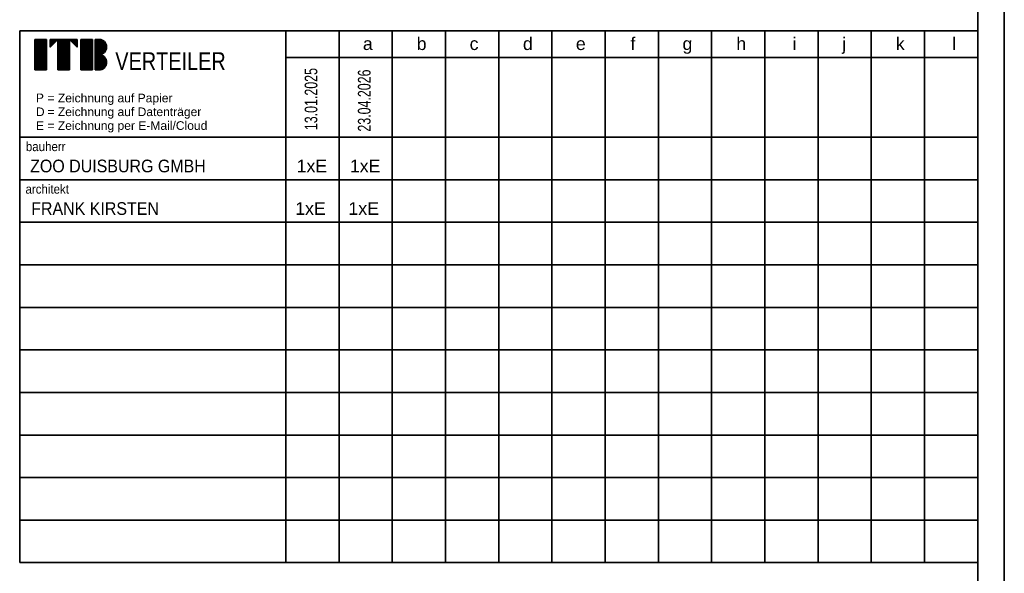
# Model space of a CAD drawing. Extents: x -94 to 1256, y 388 to 888.
# Tile 49 of 51: x 1071 to 1256, y 578 to 682. Entities that reach past the tile are written whole.
import ezdxf

# ---------------------------------------------------------------- set-up
doc = ezdxf.new("R2010")
doc.units = 0
doc.layers.get('0').update_dxf_attribs({"lineweight": 25})
for name, color, linetype, lineweight in [('Rahmen', 7, 'Continuous', 35), ('X_Geometrie', 7, 'Continuous', 25), ('X_Verteiler', 7, 'Continuous', 35)]:
    doc.layers.add(name, color=color, linetype=linetype, lineweight=lineweight)
doc.styles.get("Standard").update_dxf_attribs({"font": 'arial.ttf'})

# ---------------------------------------------------------------- blocks, each defined once
blk = doc.blocks.new('Blockreferenz-A07F5X25WF', base_point=(-94.13, 387.79))
at = {"layer": 'Rahmen', "color": 0, "linetype": 'ByBlock', "ltscale": 0.35}
for p, q in [((1255.87, 387.79), (1255.87, 887.79)), ((1250.87, 392.79), (1250.87, 882.79))]:
    blk.add_line(p, q, dxfattribs=at)
blk = doc.blocks.new('Blockreferenz-A07F5X29WF', base_point=(1070.87, 579.79))
at = {"color": 0, "linetype": 'ByBlock', "ltscale": 0.35}
for p, q in [((1250.87, 679.79), (1070.87, 679.79)), ((1070.87, 579.79), (1070.87, 679.79)), ((1120.87, 579.79), (1120.87, 679.79)), ((1130.87, 579.79), (1130.87, 679.79)), ((1140.87, 579.79), (1140.87, 679.79)), ((1150.87, 579.79), (1150.87, 679.79)), ((1160.87, 579.79), (1160.87, 679.79)), ((1170.87, 579.79), (1170.87, 679.79)), ((1180.87, 579.79), (1180.87, 679.79)), ((1190.87, 579.79), (1190.87, 679.79)), ((1200.87, 579.79), (1200.87, 679.79)), ((1210.87, 579.79), (1210.87, 679.79)), ((1220.87, 579.79), (1220.87, 679.79)), ((1230.87, 579.79), (1230.87, 679.79)), ((1240.87, 579.79), (1240.87, 679.79)), ((1250.87, 579.79), (1250.87, 679.79)), ((1073.73, 672.44), (1073.73, 678.2)), ((1073.73, 678.2), (1075.89, 678.2)), ((1075.89, 678.2), (1075.89, 672.44)), ((1076.61, 678.2), (1081.65, 678.2)), ((1078.05, 678.2), (1076.61, 676.76)), ((1076.61, 676.76), (1076.61, 678.2)), ((1078.05, 672.44), (1078.05, 678.2)), ((1078.05, 672.44), (1078.05, 678.2)), ((1080.21, 678.2), (1080.21, 672.44)), ((1081.65, 676.76), (1080.21, 678.2)), ((1081.65, 676.76), (1080.21, 678.2)), ((1081.65, 678.2), (1081.65, 676.76)), ((1082.37, 672.44), (1082.37, 678.2)), ((1082.37, 678.2), (1084.53, 678.2)), ((1084.53, 678.2), (1084.53, 672.44)), ((1085.04, 672.44), (1085.04, 678.2)), ((1085.04, 678.2), (1085.76, 678.2)), ((1250.87, 674.79), (1120.87, 674.79)), ((1075.89, 672.44), (1073.73, 672.44)), ((1080.21, 672.44), (1078.05, 672.44)), ((1080.21, 672.44), (1078.05, 672.44)), ((1084.53, 672.44), (1082.37, 672.44)), ((1085.76, 672.44), (1085.04, 672.44)), ((1250.87, 659.79), (1070.87, 659.79)), ((1250.87, 651.79), (1070.87, 651.79)), ((1250.87, 643.79), (1070.87, 643.79)), ((1250.87, 635.79), (1070.87, 635.79)), ((1250.87, 627.79), (1070.87, 627.79)), ((1250.87, 619.79), (1070.87, 619.79)), ((1250.87, 611.79), (1070.87, 611.79)), ((1250.87, 603.79), (1070.87, 603.79)), ((1250.87, 595.79), (1070.87, 595.79)), ((1250.87, 587.79), (1070.87, 587.79)), ((1250.87, 579.79), (1070.87, 579.79))]:
    blk.add_line(p, q, dxfattribs=at)
for centre, end_param in [((1085.76, 676.76), 3.141593), ((1085.76, 673.88), 3.136357)]:
    blk.add_ellipse(centre, major_axis=(0, -1.44), ratio=1, start_param=0, end_param=end_param, dxfattribs=at)
at = {"layer": 'X_Geometrie', "color": 0, "linetype": 'ByBlock', "ltscale": 0.25}
for p, q in [((1073.73, 678.2), (1075.89, 678.2)), ((1073.73, 678.16), (1075.89, 678.16)), ((1073.73, 678.12), (1075.89, 678.12)), ((1073.73, 678.09), (1075.89, 678.09)), ((1073.73, 678.05), (1075.89, 678.05)), ((1073.73, 678.01), (1075.89, 678.01)), ((1073.73, 677.97), (1075.89, 677.97)), ((1073.73, 677.94), (1075.89, 677.94)), ((1073.73, 677.9), (1075.89, 677.9)), ((1073.73, 677.86), (1075.89, 677.86)), ((1073.73, 677.82), (1075.89, 677.82)), ((1073.73, 677.79), (1075.89, 677.79)), ((1073.73, 677.75), (1075.89, 677.75)), ((1073.73, 677.71), (1075.89, 677.71)), ((1073.73, 677.67), (1075.89, 677.67)), ((1073.73, 677.64), (1075.89, 677.64)), ((1073.73, 677.6), (1075.89, 677.6)), ((1073.73, 677.56), (1075.89, 677.56)), ((1073.73, 677.52), (1075.89, 677.52)), ((1073.73, 677.49), (1075.89, 677.49)), ((1073.73, 677.45), (1075.89, 677.45)), ((1073.73, 677.41), (1075.89, 677.41)), ((1073.73, 677.37), (1075.89, 677.37)), ((1073.73, 677.34), (1075.89, 677.34)), ((1073.73, 677.3), (1075.89, 677.3)), ((1073.73, 677.26), (1075.89, 677.26)), ((1073.73, 677.22), (1075.89, 677.22)), ((1073.73, 677.19), (1075.89, 677.19)), ((1073.73, 677.15), (1075.89, 677.15)), ((1073.73, 677.11), (1075.89, 677.11)), ((1076.61, 678.2), (1078.05, 678.2)), ((1076.61, 678.16), (1078.01, 678.16)), ((1076.61, 678.12), (1077.97, 678.12)), ((1076.61, 678.09), (1077.94, 678.09)), ((1076.61, 678.05), (1077.9, 678.05)), ((1076.61, 678.01), (1077.86, 678.01)), ((1076.61, 677.97), (1077.82, 677.97)), ((1076.61, 677.94), (1077.79, 677.94)), ((1076.61, 677.9), (1077.75, 677.9)), ((1076.61, 677.86), (1077.71, 677.86)), ((1076.61, 677.82), (1077.67, 677.82)), ((1076.61, 677.79), (1077.64, 677.79)), ((1076.61, 677.75), (1077.6, 677.75)), ((1076.61, 677.71), (1077.56, 677.71)), ((1076.61, 677.67), (1077.52, 677.67)), ((1076.61, 677.64), (1077.49, 677.64)), ((1076.61, 677.6), (1077.45, 677.6)), ((1076.61, 677.56), (1077.41, 677.56)), ((1076.61, 677.52), (1077.37, 677.52)), ((1076.61, 677.49), (1077.34, 677.49)), ((1076.61, 677.45), (1077.3, 677.45)), ((1076.61, 677.41), (1077.26, 677.41)), ((1076.61, 677.37), (1077.22, 677.37)), ((1076.61, 677.34), (1077.19, 677.34)), ((1076.61, 677.3), (1077.15, 677.3)), ((1076.61, 677.26), (1077.11, 677.26)), ((1076.61, 677.22), (1077.07, 677.22)), ((1076.61, 677.19), (1077.04, 677.19)), ((1076.61, 677.15), (1077, 677.15)), ((1076.61, 677.11), (1076.96, 677.11)), ((1078.05, 678.2), (1080.21, 678.2)), ((1078.05, 678.16), (1080.21, 678.16)), ((1078.05, 678.12), (1080.21, 678.12)), ((1078.05, 678.09), (1080.21, 678.09)), ((1078.05, 678.05), (1080.21, 678.05)), ((1078.05, 678.01), (1080.21, 678.01)), ((1078.05, 677.97), (1080.21, 677.97)), ((1078.05, 677.94), (1080.21, 677.94)), ((1078.05, 677.9), (1080.21, 677.9)), ((1078.05, 677.86), (1080.21, 677.86)), ((1078.05, 677.82), (1080.21, 677.82)), ((1078.05, 677.79), (1080.21, 677.79)), ((1078.05, 677.75), (1080.21, 677.75)), ((1078.05, 677.71), (1080.21, 677.71)), ((1078.05, 677.67), (1080.21, 677.67)), ((1078.05, 677.64), (1080.21, 677.64)), ((1078.05, 677.6), (1080.21, 677.6)), ((1078.05, 677.56), (1080.21, 677.56)), ((1078.05, 677.52), (1080.21, 677.52)), ((1078.05, 677.49), (1080.21, 677.49)), ((1078.05, 677.45), (1080.21, 677.45)), ((1078.05, 677.41), (1080.21, 677.41)), ((1078.05, 677.37), (1080.21, 677.37)), ((1078.05, 677.34), (1080.21, 677.34)), ((1078.05, 677.3), (1080.21, 677.3)), ((1078.05, 677.26), (1080.21, 677.26)), ((1078.05, 677.22), (1080.21, 677.22)), ((1078.05, 677.19), (1080.21, 677.19)), ((1078.05, 677.15), (1080.21, 677.15)), ((1078.05, 677.11), (1080.21, 677.11)), ((1080.22, 678.2), (1081.65, 678.2)), ((1080.25, 678.16), (1081.65, 678.16)), ((1080.29, 678.12), (1081.65, 678.12)), ((1080.33, 678.09), (1081.65, 678.09)), ((1080.37, 678.05), (1081.65, 678.05)), ((1080.4, 678.01), (1081.65, 678.01)), ((1080.44, 677.97), (1081.65, 677.97)), ((1080.48, 677.94), (1081.65, 677.94)), ((1080.52, 677.9), (1081.65, 677.9)), ((1080.55, 677.86), (1081.65, 677.86)), ((1080.59, 677.82), (1081.65, 677.82)), ((1080.63, 677.79), (1081.65, 677.79)), ((1080.67, 677.75), (1081.65, 677.75)), ((1080.7, 677.71), (1081.65, 677.71)), ((1080.74, 677.67), (1081.65, 677.67)), ((1080.78, 677.64), (1081.65, 677.64)), ((1080.82, 677.6), (1081.65, 677.6)), ((1080.85, 677.56), (1081.65, 677.56)), ((1080.89, 677.52), (1081.65, 677.52)), ((1080.93, 677.49), (1081.65, 677.49)), ((1080.97, 677.45), (1081.65, 677.45)), ((1081, 677.41), (1081.65, 677.41)), ((1081.04, 677.37), (1081.65, 677.37)), ((1081.08, 677.34), (1081.65, 677.34)), ((1081.12, 677.3), (1081.65, 677.3)), ((1081.15, 677.26), (1081.65, 677.26)), ((1081.19, 677.22), (1081.65, 677.22)), ((1081.23, 677.19), (1081.65, 677.19)), ((1081.27, 677.15), (1081.65, 677.15)), ((1081.3, 677.11), (1081.65, 677.11)), ((1082.37, 678.2), (1084.53, 678.2)), ((1082.37, 678.16), (1084.53, 678.16)), ((1082.37, 678.12), (1084.53, 678.12)), ((1082.37, 678.09), (1084.53, 678.09)), ((1082.37, 678.05), (1084.53, 678.05)), ((1082.37, 678.01), (1084.53, 678.01)), ((1082.37, 677.97), (1084.53, 677.97)), ((1082.37, 677.94), (1084.53, 677.94)), ((1082.37, 677.9), (1084.53, 677.9)), ((1082.37, 677.86), (1084.53, 677.86)), ((1082.37, 677.82), (1084.53, 677.82)), ((1082.37, 677.79), (1084.53, 677.79)), ((1082.37, 677.75), (1084.53, 677.75)), ((1082.37, 677.71), (1084.53, 677.71)), ((1082.37, 677.67), (1084.53, 677.67)), ((1082.37, 677.64), (1084.53, 677.64)), ((1082.37, 677.6), (1084.53, 677.6)), ((1082.37, 677.56), (1084.53, 677.56)), ((1082.37, 677.52), (1084.53, 677.52)), ((1082.37, 677.49), (1084.53, 677.49)), ((1082.37, 677.45), (1084.53, 677.45)), ((1082.37, 677.41), (1084.53, 677.41)), ((1082.37, 677.37), (1084.53, 677.37)), ((1082.37, 677.34), (1084.53, 677.34)), ((1082.37, 677.3), (1084.53, 677.3)), ((1082.37, 677.26), (1084.53, 677.26)), ((1082.37, 677.22), (1084.53, 677.22)), ((1082.37, 677.19), (1084.53, 677.19)), ((1082.37, 677.15), (1084.53, 677.15)), ((1082.37, 677.11), (1084.53, 677.11)), ((1085.04, 678.2), (1085.86, 678.2)), ((1085.04, 678.16), (1086.1, 678.16)), ((1085.04, 678.12), (1086.23, 678.12)), ((1085.04, 678.09), (1086.32, 678.09)), ((1085.04, 678.05), (1086.4, 678.05)), ((1085.04, 678.01), (1086.47, 678.01)), ((1085.04, 677.97), (1086.54, 677.97)), ((1085.04, 677.94), (1086.59, 677.94)), ((1085.04, 677.9), (1086.64, 677.9)), ((1085.04, 677.86), (1086.69, 677.86)), ((1085.04, 677.82), (1086.73, 677.82)), ((1085.04, 677.79), (1086.77, 677.79)), ((1085.04, 677.75), (1086.81, 677.75)), ((1085.04, 677.71), (1086.84, 677.71)), ((1085.04, 677.67), (1086.87, 677.67)), ((1085.04, 677.64), (1086.9, 677.64)), ((1085.04, 677.6), (1086.93, 677.6)), ((1085.04, 677.56), (1086.96, 677.56)), ((1085.04, 677.52), (1086.98, 677.52)), ((1085.04, 677.49), (1087, 677.49)), ((1085.04, 677.45), (1087.02, 677.45)), ((1085.04, 677.41), (1087.04, 677.41)), ((1085.04, 677.37), (1087.06, 677.37)), ((1085.04, 677.34), (1087.08, 677.34)), ((1085.04, 677.3), (1087.09, 677.3)), ((1085.04, 677.26), (1087.11, 677.26)), ((1085.04, 677.22), (1087.12, 677.22)), ((1085.04, 677.19), (1087.13, 677.19)), ((1085.04, 677.15), (1087.14, 677.15)), ((1085.04, 677.11), (1087.15, 677.11)), ((1073.73, 677.07), (1075.89, 677.07)), ((1073.73, 677.04), (1075.89, 677.04)), ((1073.73, 677), (1075.89, 677)), ((1073.73, 676.96), (1075.89, 676.96)), ((1073.73, 676.92), (1075.89, 676.92)), ((1073.73, 676.89), (1075.89, 676.89)), ((1073.73, 676.85), (1075.89, 676.85)), ((1073.73, 676.81), (1075.89, 676.81)), ((1073.73, 676.77), (1075.89, 676.77)), ((1073.73, 676.74), (1075.89, 676.74)), ((1073.73, 676.7), (1075.89, 676.7)), ((1073.73, 676.66), (1075.89, 676.66)), ((1073.73, 676.62), (1075.89, 676.62)), ((1073.73, 676.59), (1075.89, 676.59)), ((1073.73, 676.55), (1075.89, 676.55)), ((1073.73, 676.51), (1075.89, 676.51)), ((1073.73, 676.47), (1075.89, 676.47)), ((1073.73, 676.44), (1075.89, 676.44)), ((1073.73, 676.4), (1075.89, 676.4)), ((1073.73, 676.36), (1075.89, 676.36)), ((1073.73, 676.32), (1075.89, 676.32)), ((1073.73, 676.29), (1075.89, 676.29)), ((1073.73, 676.25), (1075.89, 676.25)), ((1073.73, 676.21), (1075.89, 676.21)), ((1073.73, 676.17), (1075.89, 676.17)), ((1073.73, 676.14), (1075.89, 676.14)), ((1073.73, 676.1), (1075.89, 676.1)), ((1073.73, 676.06), (1075.89, 676.06)), ((1073.73, 676.02), (1075.89, 676.02)), ((1073.73, 675.99), (1075.89, 675.99)), ((1073.73, 675.95), (1075.89, 675.95)), ((1073.73, 675.91), (1075.89, 675.91)), ((1073.73, 675.87), (1075.89, 675.87)), ((1073.73, 675.84), (1075.89, 675.84)), ((1073.73, 675.8), (1075.89, 675.8)), ((1073.73, 675.76), (1075.89, 675.76)), ((1073.73, 675.72), (1075.89, 675.72)), ((1073.73, 675.69), (1075.89, 675.69)), ((1073.73, 675.65), (1075.89, 675.65)), ((1073.73, 675.61), (1075.89, 675.61)), ((1073.73, 675.57), (1075.89, 675.57)), ((1073.73, 675.54), (1075.89, 675.54)), ((1073.73, 675.5), (1075.89, 675.5)), ((1073.73, 675.46), (1075.89, 675.46)), ((1073.73, 675.42), (1075.89, 675.42)), ((1073.73, 675.39), (1075.89, 675.39)), ((1073.73, 675.35), (1075.89, 675.35)), ((1073.73, 675.31), (1075.89, 675.31)), ((1073.73, 675.27), (1075.89, 675.27)), ((1076.61, 677.07), (1076.92, 677.07)), ((1076.61, 677.04), (1076.89, 677.04)), ((1076.61, 677), (1076.85, 677)), ((1076.61, 676.96), (1076.81, 676.96)), ((1076.61, 676.92), (1076.77, 676.92)), ((1076.61, 676.89), (1076.74, 676.89)), ((1076.61, 676.85), (1076.7, 676.85)), ((1076.61, 676.81), (1076.66, 676.81)), ((1076.61, 676.77), (1076.62, 676.77)), ((1078.05, 677.07), (1080.21, 677.07)), ((1078.05, 677.04), (1080.21, 677.04)), ((1078.05, 677), (1080.21, 677)), ((1078.05, 676.96), (1080.21, 676.96)), ((1078.05, 676.92), (1080.21, 676.92)), ((1078.05, 676.89), (1080.21, 676.89)), ((1078.05, 676.85), (1080.21, 676.85)), ((1078.05, 676.81), (1080.21, 676.81)), ((1078.05, 676.77), (1080.21, 676.77)), ((1078.05, 676.74), (1080.21, 676.74)), ((1078.05, 676.7), (1080.21, 676.7)), ((1078.05, 676.66), (1080.21, 676.66)), ((1078.05, 676.62), (1080.21, 676.62)), ((1078.05, 676.59), (1080.21, 676.59)), ((1078.05, 676.55), (1080.21, 676.55)), ((1078.05, 676.51), (1080.21, 676.51)), ((1078.05, 676.47), (1080.21, 676.47)), ((1078.05, 676.44), (1080.21, 676.44)), ((1078.05, 676.4), (1080.21, 676.4)), ((1078.05, 676.36), (1080.21, 676.36)), ((1078.05, 676.32), (1080.21, 676.32)), ((1078.05, 676.29), (1080.21, 676.29)), ((1078.05, 676.25), (1080.21, 676.25)), ((1078.05, 676.21), (1080.21, 676.21)), ((1078.05, 676.17), (1080.21, 676.17)), ((1078.05, 676.14), (1080.21, 676.14)), ((1078.05, 676.1), (1080.21, 676.1)), ((1078.05, 676.06), (1080.21, 676.06)), ((1078.05, 676.02), (1080.21, 676.02)), ((1078.05, 675.99), (1080.21, 675.99)), ((1078.05, 675.95), (1080.21, 675.95)), ((1078.05, 675.91), (1080.21, 675.91)), ((1078.05, 675.87), (1080.21, 675.87)), ((1078.05, 675.84), (1080.21, 675.84)), ((1078.05, 675.8), (1080.21, 675.8)), ((1078.05, 675.76), (1080.21, 675.76)), ((1078.05, 675.72), (1080.21, 675.72)), ((1078.05, 675.69), (1080.21, 675.69)), ((1078.05, 675.65), (1080.21, 675.65)), ((1078.05, 675.61), (1080.21, 675.61)), ((1078.05, 675.57), (1080.21, 675.57)), ((1078.05, 675.54), (1080.21, 675.54)), ((1078.05, 675.5), (1080.21, 675.5)), ((1078.05, 675.46), (1080.21, 675.46)), ((1078.05, 675.42), (1080.21, 675.42)), ((1078.05, 675.39), (1080.21, 675.39)), ((1078.05, 675.35), (1080.21, 675.35)), ((1078.05, 675.31), (1080.21, 675.31)), ((1078.05, 675.27), (1080.21, 675.27)), ((1081.34, 677.07), (1081.65, 677.07)), ((1081.38, 677.04), (1081.65, 677.04)), ((1081.42, 677), (1081.65, 677)), ((1081.45, 676.96), (1081.65, 676.96)), ((1081.49, 676.92), (1081.65, 676.92)), ((1081.53, 676.89), (1081.65, 676.89)), ((1081.57, 676.85), (1081.65, 676.85)), ((1081.6, 676.81), (1081.65, 676.81)), ((1081.64, 676.77), (1081.65, 676.77)), ((1082.37, 677.07), (1084.53, 677.07)), ((1082.37, 677.04), (1084.53, 677.04)), ((1082.37, 677), (1084.53, 677)), ((1082.37, 676.96), (1084.53, 676.96)), ((1082.37, 676.92), (1084.53, 676.92)), ((1082.37, 676.89), (1084.53, 676.89)), ((1082.37, 676.85), (1084.53, 676.85)), ((1082.37, 676.81), (1084.53, 676.81)), ((1082.37, 676.77), (1084.53, 676.77)), ((1082.37, 676.74), (1084.53, 676.74)), ((1082.37, 676.7), (1084.53, 676.7)), ((1082.37, 676.66), (1084.53, 676.66)), ((1082.37, 676.62), (1084.53, 676.62)), ((1082.37, 676.59), (1084.53, 676.59)), ((1082.37, 676.55), (1084.53, 676.55)), ((1082.37, 676.51), (1084.53, 676.51)), ((1082.37, 676.47), (1084.53, 676.47)), ((1082.37, 676.44), (1084.53, 676.44)), ((1082.37, 676.4), (1084.53, 676.4)), ((1082.37, 676.36), (1084.53, 676.36)), ((1082.37, 676.32), (1084.53, 676.32)), ((1082.37, 676.29), (1084.53, 676.29)), ((1082.37, 676.25), (1084.53, 676.25)), ((1082.37, 676.21), (1084.53, 676.21)), ((1082.37, 676.17), (1084.53, 676.17)), ((1082.37, 676.14), (1084.53, 676.14)), ((1082.37, 676.1), (1084.53, 676.1)), ((1082.37, 676.06), (1084.53, 676.06)), ((1082.37, 676.02), (1084.53, 676.02)), ((1082.37, 675.99), (1084.53, 675.99)), ((1082.37, 675.95), (1084.53, 675.95)), ((1082.37, 675.91), (1084.53, 675.91)), ((1082.37, 675.87), (1084.53, 675.87)), ((1082.37, 675.84), (1084.53, 675.84)), ((1082.37, 675.8), (1084.53, 675.8)), ((1082.37, 675.76), (1084.53, 675.76)), ((1082.37, 675.72), (1084.53, 675.72)), ((1082.37, 675.69), (1084.53, 675.69)), ((1082.37, 675.65), (1084.53, 675.65)), ((1082.37, 675.61), (1084.53, 675.61)), ((1082.37, 675.57), (1084.53, 675.57)), ((1082.37, 675.54), (1084.53, 675.54)), ((1082.37, 675.5), (1084.53, 675.5)), ((1082.37, 675.46), (1084.53, 675.46)), ((1082.37, 675.42), (1084.53, 675.42)), ((1082.37, 675.39), (1084.53, 675.39)), ((1082.37, 675.35), (1084.53, 675.35)), ((1082.37, 675.31), (1084.53, 675.31)), ((1082.37, 675.27), (1084.53, 675.27)), ((1085.04, 677.07), (1087.16, 677.07)), ((1085.04, 677.04), (1087.17, 677.04)), ((1085.04, 677), (1087.18, 677)), ((1085.04, 676.96), (1087.18, 676.96)), ((1085.04, 676.92), (1087.19, 676.92)), ((1085.04, 676.89), (1087.19, 676.89)), ((1085.04, 676.85), (1087.19, 676.85)), ((1085.04, 676.81), (1087.2, 676.81)), ((1085.04, 676.77), (1087.2, 676.77)), ((1085.04, 676.74), (1087.2, 676.74)), ((1085.04, 676.7), (1087.2, 676.7)), ((1085.04, 676.66), (1087.19, 676.66)), ((1085.04, 676.62), (1087.19, 676.62)), ((1085.04, 676.59), (1087.19, 676.59)), ((1085.04, 676.55), (1087.18, 676.55)), ((1085.04, 676.51), (1087.18, 676.51)), ((1085.04, 676.47), (1087.17, 676.47)), ((1085.04, 676.44), (1087.16, 676.44)), ((1085.04, 676.4), (1087.15, 676.4)), ((1085.04, 676.36), (1087.14, 676.36)), ((1085.04, 676.32), (1087.13, 676.32)), ((1085.04, 676.29), (1087.12, 676.29)), ((1085.04, 676.25), (1087.1, 676.25)), ((1085.04, 676.21), (1087.09, 676.21)), ((1085.04, 676.17), (1087.07, 676.17)), ((1085.04, 676.14), (1087.05, 676.14)), ((1085.04, 676.1), (1087.04, 676.1)), ((1085.04, 676.06), (1087.01, 676.06)), ((1085.04, 676.02), (1086.99, 676.02)), ((1085.04, 675.99), (1086.97, 675.99)), ((1085.04, 675.95), (1086.95, 675.95)), ((1085.04, 675.91), (1086.92, 675.91)), ((1085.04, 675.87), (1086.89, 675.87)), ((1085.04, 675.84), (1086.86, 675.84)), ((1085.04, 675.8), (1086.83, 675.8)), ((1085.04, 675.76), (1086.79, 675.76)), ((1085.04, 675.72), (1086.75, 675.72)), ((1085.04, 675.69), (1086.71, 675.69)), ((1085.04, 675.65), (1086.67, 675.65)), ((1085.04, 675.61), (1086.62, 675.61)), ((1085.04, 675.57), (1086.57, 675.57)), ((1085.04, 675.54), (1086.51, 675.54)), ((1085.04, 675.5), (1086.45, 675.5)), ((1085.04, 675.46), (1086.37, 675.46)), ((1085.04, 675.42), (1086.29, 675.42)), ((1085.04, 675.39), (1086.18, 675.39)), ((1085.04, 675.35), (1086.03, 675.35)), ((1085.04, 675.31), (1085.94, 675.31)), ((1085.04, 675.27), (1086.13, 675.27)), ((1073.73, 675.24), (1075.89, 675.24)), ((1073.73, 675.2), (1075.89, 675.2)), ((1073.73, 675.16), (1075.89, 675.16)), ((1073.73, 675.12), (1075.89, 675.12)), ((1073.73, 675.09), (1075.89, 675.09)), ((1073.73, 675.05), (1075.89, 675.05)), ((1073.73, 675.01), (1075.89, 675.01)), ((1073.73, 674.97), (1075.89, 674.97)), ((1073.73, 674.94), (1075.89, 674.94)), ((1073.73, 674.9), (1075.89, 674.9)), ((1073.73, 674.86), (1075.89, 674.86)), ((1073.73, 674.82), (1075.89, 674.82)), ((1073.73, 674.79), (1075.89, 674.79)), ((1073.73, 674.75), (1075.89, 674.75)), ((1073.73, 674.71), (1075.89, 674.71)), ((1073.73, 674.67), (1075.89, 674.67)), ((1073.73, 674.64), (1075.89, 674.64)), ((1073.73, 674.6), (1075.89, 674.6)), ((1073.73, 674.56), (1075.89, 674.56)), ((1073.73, 674.52), (1075.89, 674.52)), ((1073.73, 674.49), (1075.89, 674.49)), ((1073.73, 674.45), (1075.89, 674.45)), ((1073.73, 674.41), (1075.89, 674.41)), ((1073.73, 674.37), (1075.89, 674.37)), ((1073.73, 674.34), (1075.89, 674.34)), ((1073.73, 674.3), (1075.89, 674.3)), ((1073.73, 674.26), (1075.89, 674.26)), ((1073.73, 674.22), (1075.89, 674.22)), ((1073.73, 674.19), (1075.89, 674.19)), ((1073.73, 674.15), (1075.89, 674.15)), ((1073.73, 674.11), (1075.89, 674.11)), ((1073.73, 674.07), (1075.89, 674.07)), ((1073.73, 674.04), (1075.89, 674.04)), ((1073.73, 674), (1075.89, 674)), ((1073.73, 673.96), (1075.89, 673.96)), ((1073.73, 673.92), (1075.89, 673.92)), ((1073.73, 673.89), (1075.89, 673.89)), ((1073.73, 673.85), (1075.89, 673.85)), ((1073.73, 673.81), (1075.89, 673.81)), ((1073.73, 673.77), (1075.89, 673.77)), ((1073.73, 673.74), (1075.89, 673.74)), ((1073.73, 673.7), (1075.89, 673.7)), ((1073.73, 673.66), (1075.89, 673.66)), ((1073.73, 673.62), (1075.89, 673.62)), ((1073.73, 673.59), (1075.89, 673.59)), ((1073.73, 673.55), (1075.89, 673.55)), ((1073.73, 673.51), (1075.89, 673.51)), ((1073.73, 673.47), (1075.89, 673.47)), ((1073.73, 673.44), (1075.89, 673.44)), ((1078.05, 675.24), (1080.21, 675.24)), ((1078.05, 675.2), (1080.21, 675.2)), ((1078.05, 675.16), (1080.21, 675.16)), ((1078.05, 675.12), (1080.21, 675.12)), ((1078.05, 675.09), (1080.21, 675.09)), ((1078.05, 675.05), (1080.21, 675.05)), ((1078.05, 675.01), (1080.21, 675.01)), ((1078.05, 674.97), (1080.21, 674.97)), ((1078.05, 674.94), (1080.21, 674.94)), ((1078.05, 674.9), (1080.21, 674.9)), ((1078.05, 674.86), (1080.21, 674.86)), ((1078.05, 674.82), (1080.21, 674.82)), ((1078.05, 674.79), (1080.21, 674.79)), ((1078.05, 674.75), (1080.21, 674.75)), ((1078.05, 674.71), (1080.21, 674.71)), ((1078.05, 674.67), (1080.21, 674.67)), ((1078.05, 674.64), (1080.21, 674.64)), ((1078.05, 674.6), (1080.21, 674.6)), ((1078.05, 674.56), (1080.21, 674.56)), ((1078.05, 674.52), (1080.21, 674.52)), ((1078.05, 674.49), (1080.21, 674.49)), ((1078.05, 674.45), (1080.21, 674.45)), ((1078.05, 674.41), (1080.21, 674.41)), ((1078.05, 674.37), (1080.21, 674.37)), ((1078.05, 674.34), (1080.21, 674.34)), ((1078.05, 674.3), (1080.21, 674.3)), ((1078.05, 674.26), (1080.21, 674.26)), ((1078.05, 674.22), (1080.21, 674.22)), ((1078.05, 674.19), (1080.21, 674.19)), ((1078.05, 674.15), (1080.21, 674.15)), ((1078.05, 674.11), (1080.21, 674.11)), ((1078.05, 674.07), (1080.21, 674.07)), ((1078.05, 674.04), (1080.21, 674.04)), ((1078.05, 674), (1080.21, 674)), ((1078.05, 673.96), (1080.21, 673.96)), ((1078.05, 673.92), (1080.21, 673.92)), ((1078.05, 673.89), (1080.21, 673.89)), ((1078.05, 673.85), (1080.21, 673.85)), ((1078.05, 673.81), (1080.21, 673.81)), ((1078.05, 673.77), (1080.21, 673.77)), ((1078.05, 673.74), (1080.21, 673.74)), ((1078.05, 673.7), (1080.21, 673.7)), ((1078.05, 673.66), (1080.21, 673.66)), ((1078.05, 673.62), (1080.21, 673.62)), ((1078.05, 673.59), (1080.21, 673.59)), ((1078.05, 673.55), (1080.21, 673.55)), ((1078.05, 673.51), (1080.21, 673.51)), ((1078.05, 673.47), (1080.21, 673.47)), ((1078.05, 673.44), (1080.21, 673.44)), ((1082.37, 675.24), (1084.53, 675.24)), ((1082.37, 675.2), (1084.53, 675.2)), ((1082.37, 675.16), (1084.53, 675.16)), ((1082.37, 675.12), (1084.53, 675.12)), ((1082.37, 675.09), (1084.53, 675.09)), ((1082.37, 675.05), (1084.53, 675.05)), ((1082.37, 675.01), (1084.53, 675.01)), ((1082.37, 674.97), (1084.53, 674.97)), ((1082.37, 674.94), (1084.53, 674.94)), ((1082.37, 674.9), (1084.53, 674.9)), ((1082.37, 674.86), (1084.53, 674.86)), ((1082.37, 674.82), (1084.53, 674.82)), ((1082.37, 674.79), (1084.53, 674.79)), ((1082.37, 674.75), (1084.53, 674.75)), ((1082.37, 674.71), (1084.53, 674.71)), ((1082.37, 674.67), (1084.53, 674.67)), ((1082.37, 674.64), (1084.53, 674.64)), ((1082.37, 674.6), (1084.53, 674.6)), ((1082.37, 674.56), (1084.53, 674.56)), ((1082.37, 674.52), (1084.53, 674.52)), ((1082.37, 674.49), (1084.53, 674.49)), ((1082.37, 674.45), (1084.53, 674.45)), ((1082.37, 674.41), (1084.53, 674.41)), ((1082.37, 674.37), (1084.53, 674.37)), ((1082.37, 674.34), (1084.53, 674.34)), ((1082.37, 674.3), (1084.53, 674.3)), ((1082.37, 674.26), (1084.53, 674.26)), ((1082.37, 674.22), (1084.53, 674.22)), ((1082.37, 674.19), (1084.53, 674.19)), ((1082.37, 674.15), (1084.53, 674.15)), ((1082.37, 674.11), (1084.53, 674.11)), ((1082.37, 674.07), (1084.53, 674.07)), ((1082.37, 674.04), (1084.53, 674.04)), ((1082.37, 674), (1084.53, 674)), ((1082.37, 673.96), (1084.53, 673.96)), ((1082.37, 673.92), (1084.53, 673.92)), ((1082.37, 673.89), (1084.53, 673.89)), ((1082.37, 673.85), (1084.53, 673.85)), ((1082.37, 673.81), (1084.53, 673.81)), ((1082.37, 673.77), (1084.53, 673.77)), ((1082.37, 673.74), (1084.53, 673.74)), ((1082.37, 673.7), (1084.53, 673.7)), ((1082.37, 673.66), (1084.53, 673.66)), ((1082.37, 673.62), (1084.53, 673.62)), ((1082.37, 673.59), (1084.53, 673.59)), ((1082.37, 673.55), (1084.53, 673.55)), ((1082.37, 673.51), (1084.53, 673.51)), ((1082.37, 673.47), (1084.53, 673.47)), ((1082.37, 673.44), (1084.53, 673.44)), ((1085.04, 675.24), (1086.25, 675.24)), ((1085.04, 675.2), (1086.34, 675.2)), ((1085.04, 675.16), (1086.42, 675.16)), ((1085.04, 675.12), (1086.49, 675.12)), ((1085.04, 675.09), (1086.55, 675.09)), ((1085.04, 675.05), (1086.6, 675.05)), ((1085.04, 675.01), (1086.65, 675.01)), ((1085.04, 674.97), (1086.7, 674.97)), ((1085.04, 674.94), (1086.74, 674.94)), ((1085.04, 674.9), (1086.78, 674.9)), ((1085.04, 674.86), (1086.81, 674.86)), ((1085.04, 674.82), (1086.85, 674.82)), ((1085.04, 674.79), (1086.88, 674.79)), ((1085.04, 674.75), (1086.91, 674.75)), ((1085.04, 674.71), (1086.93, 674.71)), ((1085.04, 674.67), (1086.96, 674.67)), ((1085.04, 674.64), (1086.98, 674.64)), ((1085.04, 674.6), (1087.01, 674.6)), ((1085.04, 674.56), (1087.03, 674.56)), ((1085.04, 674.52), (1087.05, 674.52)), ((1085.04, 674.49), (1087.06, 674.49)), ((1085.04, 674.45), (1087.08, 674.45)), ((1085.04, 674.41), (1087.1, 674.41)), ((1085.04, 674.37), (1087.11, 674.37)), ((1085.04, 674.34), (1087.12, 674.34)), ((1085.04, 674.3), (1087.14, 674.3)), ((1085.04, 674.26), (1087.15, 674.26)), ((1085.04, 674.22), (1087.16, 674.22)), ((1085.04, 674.19), (1087.16, 674.19)), ((1085.04, 674.15), (1087.17, 674.15)), ((1085.04, 674.11), (1087.18, 674.11)), ((1085.04, 674.07), (1087.18, 674.07)), ((1085.04, 674.04), (1087.19, 674.04)), ((1085.04, 674), (1087.19, 674)), ((1085.04, 673.96), (1087.2, 673.96)), ((1085.04, 673.92), (1087.2, 673.92)), ((1085.04, 673.89), (1087.2, 673.89)), ((1085.04, 673.85), (1087.2, 673.85)), ((1085.04, 673.81), (1087.2, 673.81)), ((1085.04, 673.77), (1087.19, 673.77)), ((1085.04, 673.74), (1087.19, 673.74)), ((1085.04, 673.7), (1087.19, 673.7)), ((1085.04, 673.66), (1087.18, 673.66)), ((1085.04, 673.62), (1087.17, 673.62)), ((1085.04, 673.59), (1087.17, 673.59)), ((1085.04, 673.55), (1087.16, 673.55)), ((1085.04, 673.51), (1087.15, 673.51)), ((1085.04, 673.47), (1087.14, 673.47)), ((1085.04, 673.44), (1087.13, 673.44)), ((1073.73, 673.4), (1075.89, 673.4)), ((1073.73, 673.36), (1075.89, 673.36)), ((1073.73, 673.32), (1075.89, 673.32)), ((1073.73, 673.29), (1075.89, 673.29)), ((1073.73, 673.25), (1075.89, 673.25)), ((1073.73, 673.21), (1075.89, 673.21)), ((1073.73, 673.17), (1075.89, 673.17)), ((1073.73, 673.14), (1075.89, 673.14)), ((1073.73, 673.1), (1075.89, 673.1)), ((1073.73, 673.06), (1075.89, 673.06)), ((1073.73, 673.02), (1075.89, 673.02)), ((1073.73, 672.99), (1075.89, 672.99)), ((1073.73, 672.95), (1075.89, 672.95)), ((1073.73, 672.91), (1075.89, 672.91)), ((1073.73, 672.87), (1075.89, 672.87)), ((1073.73, 672.84), (1075.89, 672.84)), ((1073.73, 672.8), (1075.89, 672.8)), ((1073.73, 672.76), (1075.89, 672.76)), ((1073.73, 672.72), (1075.89, 672.72)), ((1073.73, 672.69), (1075.89, 672.69)), ((1073.73, 672.65), (1075.89, 672.65)), ((1073.73, 672.61), (1075.89, 672.61)), ((1073.73, 672.57), (1075.89, 672.57)), ((1073.73, 672.54), (1075.89, 672.54)), ((1073.73, 672.5), (1075.89, 672.5)), ((1073.73, 672.46), (1075.89, 672.46)), ((1078.05, 673.4), (1080.21, 673.4)), ((1078.05, 673.36), (1080.21, 673.36)), ((1078.05, 673.32), (1080.21, 673.32)), ((1078.05, 673.29), (1080.21, 673.29)), ((1078.05, 673.25), (1080.21, 673.25)), ((1078.05, 673.21), (1080.21, 673.21)), ((1078.05, 673.17), (1080.21, 673.17)), ((1078.05, 673.14), (1080.21, 673.14)), ((1078.05, 673.1), (1080.21, 673.1)), ((1078.05, 673.06), (1080.21, 673.06)), ((1078.05, 673.02), (1080.21, 673.02)), ((1078.05, 672.99), (1080.21, 672.99)), ((1078.05, 672.95), (1080.21, 672.95)), ((1078.05, 672.91), (1080.21, 672.91)), ((1078.05, 672.87), (1080.21, 672.87)), ((1078.05, 672.84), (1080.21, 672.84)), ((1078.05, 672.8), (1080.21, 672.8)), ((1078.05, 672.76), (1080.21, 672.76)), ((1078.05, 672.72), (1080.21, 672.72)), ((1078.05, 672.69), (1080.21, 672.69)), ((1078.05, 672.65), (1080.21, 672.65)), ((1078.05, 672.61), (1080.21, 672.61)), ((1078.05, 672.57), (1080.21, 672.57)), ((1078.05, 672.54), (1080.21, 672.54)), ((1078.05, 672.5), (1080.21, 672.5)), ((1078.05, 672.46), (1080.21, 672.46)), ((1082.37, 673.4), (1084.53, 673.4)), ((1082.37, 673.36), (1084.53, 673.36)), ((1082.37, 673.32), (1084.53, 673.32)), ((1082.37, 673.29), (1084.53, 673.29)), ((1082.37, 673.25), (1084.53, 673.25)), ((1082.37, 673.21), (1084.53, 673.21)), ((1082.37, 673.17), (1084.53, 673.17)), ((1082.37, 673.14), (1084.53, 673.14)), ((1082.37, 673.1), (1084.53, 673.1)), ((1082.37, 673.06), (1084.53, 673.06)), ((1082.37, 673.02), (1084.53, 673.02)), ((1082.37, 672.99), (1084.53, 672.99)), ((1082.37, 672.95), (1084.53, 672.95)), ((1082.37, 672.91), (1084.53, 672.91)), ((1082.37, 672.87), (1084.53, 672.87)), ((1082.37, 672.84), (1084.53, 672.84)), ((1082.37, 672.8), (1084.53, 672.8)), ((1082.37, 672.76), (1084.53, 672.76)), ((1082.37, 672.72), (1084.53, 672.72)), ((1082.37, 672.69), (1084.53, 672.69)), ((1082.37, 672.65), (1084.53, 672.65)), ((1082.37, 672.61), (1084.53, 672.61)), ((1082.37, 672.57), (1084.53, 672.57)), ((1082.37, 672.54), (1084.53, 672.54)), ((1082.37, 672.5), (1084.53, 672.5)), ((1082.37, 672.46), (1084.53, 672.46)), ((1085.04, 673.4), (1087.11, 673.4)), ((1085.04, 673.36), (1087.1, 673.36)), ((1085.04, 673.32), (1087.08, 673.32)), ((1085.04, 673.29), (1087.07, 673.29)), ((1085.04, 673.25), (1087.05, 673.25)), ((1085.04, 673.21), (1087.03, 673.21)), ((1085.04, 673.17), (1087.01, 673.17)), ((1085.04, 673.14), (1086.99, 673.14)), ((1085.04, 673.1), (1086.97, 673.1)), ((1085.04, 673.06), (1086.94, 673.06)), ((1085.04, 673.02), (1086.91, 673.02)), ((1085.04, 672.99), (1086.88, 672.99)), ((1085.04, 672.95), (1086.85, 672.95)), ((1085.04, 672.91), (1086.82, 672.91)), ((1085.04, 672.87), (1086.78, 672.87)), ((1085.04, 672.84), (1086.75, 672.84)), ((1085.04, 672.8), (1086.71, 672.8)), ((1085.04, 672.76), (1086.66, 672.76)), ((1085.04, 672.72), (1086.61, 672.72)), ((1085.04, 672.69), (1086.56, 672.69)), ((1085.04, 672.65), (1086.5, 672.65)), ((1085.04, 672.61), (1086.43, 672.61)), ((1085.04, 672.57), (1086.36, 672.57)), ((1085.04, 672.54), (1086.27, 672.54)), ((1085.04, 672.5), (1086.16, 672.5)), ((1085.04, 672.46), (1085.99, 672.46))]:
    blk.add_line(p, q, dxfattribs=at)
at = {"color": 0, "attachment_point": 1}
for s, insert, char_height in [('{\\fArial;a}', (1135.35, 678.58), 2.3862), ('{\\fArial;b}', (1145.46, 678.58), 2.3862), ('{\\fArial;c}', (1155.41, 678.58), 2.3862), ('{\\fArial;d}', (1165.42, 678.58), 2.3862), ('{\\fArial;e}', (1175.37, 678.58), 2.3862), ('{\\fArial;f}', (1185.61, 678.58), 2.3862), ('{\\fArial;g}', (1195.4, 678.58), 2.3862), ('{\\fArial;h}', (1205.51, 678.58), 2.3862), ('{\\fArial;i}', (1216.06, 678.58), 2.3862), ('{\\fArial;j}', (1225.39, 678.58), 2.3862), ('{\\fArial;k}', (1235.48, 678.58), 2.3862), ('{\\fArial;l}', (1246.06, 678.58), 2.3862), ('{\\W0.9;\\fArial;bauherr}', (1072.03, 658.9), 1.7181), ('{\\W0.9;\\fArial;ZOO DUISBURG GMBH}', (1072.83, 655.58), 2.3862), ('{\\fArial;1xE}', (1122.9, 655.58), 2.3862), ('{\\fArial;1xE}', (1132.9, 655.58), 2.3862), ('{\\W0.9;\\fArial;architekt}', (1071.96, 650.9), 1.7181), ('{\\W0.9;\\fArial;FRANK KIRSTEN}', (1073.03, 647.58), 2.3862), ('{\\fArial;1xE}', (1122.63, 647.58), 2.3862), ('{\\fArial;1xE}', (1132.63, 647.58), 2.3862)]:
    blk.add_mtext(s, dxfattribs=dict(at, insert=insert, char_height=char_height))
at = {"color": 0, "linetype": 'ByBlock', "ltscale": 0.35, "attachment_point": 1}
for s, insert, char_height in [('{\\W0.8;\\fArial;VERTEILER}', (1088.83, 675.78), 3.3407), ('{\\fArial;P}', (1073.91, 668.01), 1.6226), ('{\\fArial;= Zeichnung auf Papier}', (1076.08, 667.98), 1.6226), ('{\\fArial;D}', (1073.91, 665.39), 1.6226), ('{\\fArial;= Zeichnung auf Datenträger}', (1076.08, 665.39), 1.6226), ('{\\fArial;E}', (1073.92, 662.8), 1.6226), ('{\\fArial;= Zeichnung per E-Mail/Cloud}', (1076.08, 662.8), 1.6226)]:
    blk.add_mtext(s, dxfattribs=dict(at, insert=insert, char_height=char_height))
at = {"color": 0, "char_height": 2.3862, "attachment_point": 1, "rotation": 90}
for s, insert in [('{\\W0.7;\\fArial;13.01.2025}', (1124.41, 661.13)), ('{\\W0.7;\\fArial;23.04.2026}', (1134.41, 660.85))]:
    blk.add_mtext(s, dxfattribs=dict(at, insert=insert))

msp = doc.modelspace()

# ---------------------------------------------------------------- linework, layer by layer
at = {"layer": 'X_Geometrie', "ltscale": 0.25}
for p, q in [((1250.87, 392.79), (1250.87, 782.32)), ((1070.87, 676.21), (1070.87, 672.21))]:
    msp.add_line(p, q, dxfattribs=at)

# ---------------------------------------------------------------- block references
at = {"ltscale": 0.25}
msp.add_blockref('Blockreferenz-A07F5X25WF', (-94.13, 387.79), dxfattribs=at)
at = {"layer": 'X_Verteiler', "lineweight": -2, "ltscale": 0.13}
msp.add_blockref('Blockreferenz-A07F5X29WF', (1070.87, 579.79), dxfattribs=at)

doc.saveas('drawing.dxf')
